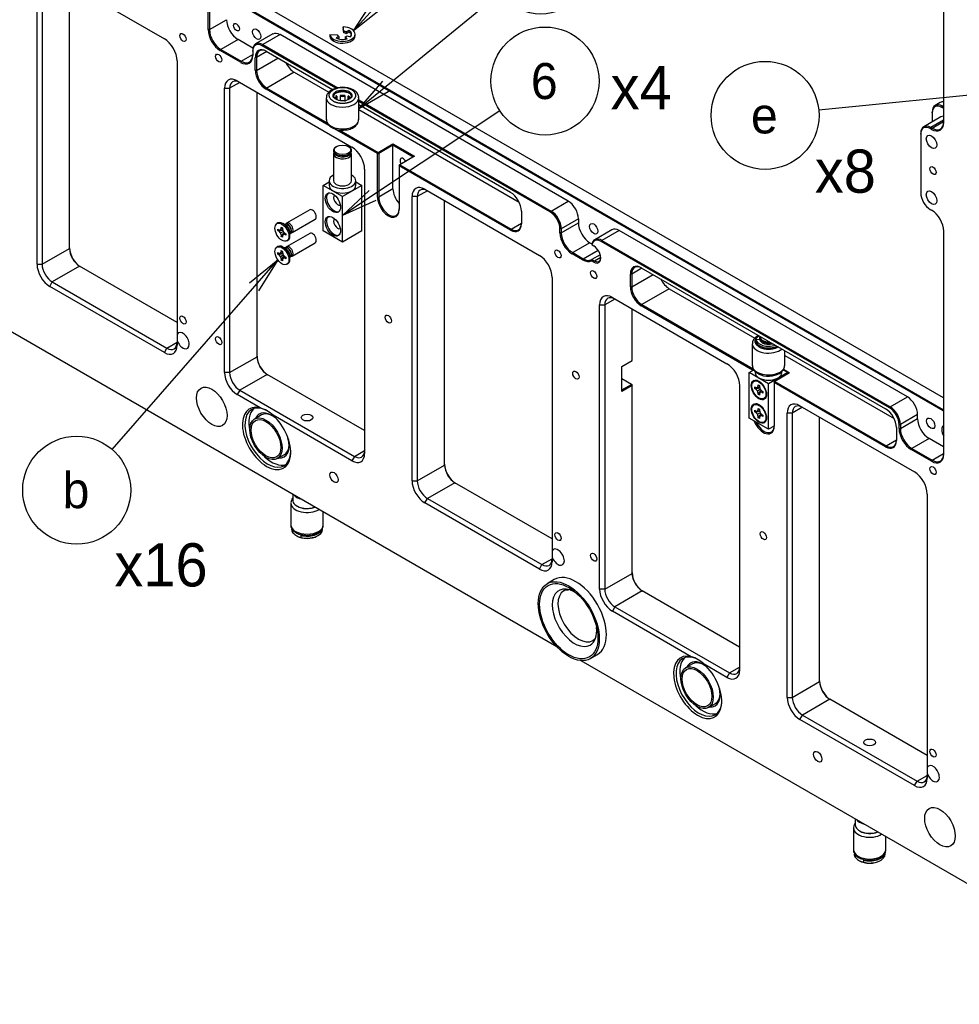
# Model space of a CAD drawing. Extents: x 0 to 826, y -21 to 621.
# Tile 12 of 18: x 472 to 603, y 181 to 317. Entities that reach past the tile are written whole.
import ezdxf
from ezdxf.enums import TextEntityAlignment as Align

# ---------------------------------------------------------------- set-up
doc = ezdxf.new("R2010")
doc.units = 0
for name, color, linetype in [('DEFAULT', 7, 'CONTINUOUS'), ('MKA-275630B', 7, 'CONTINUOUS'), ('MKE-247032A', 7, 'CONTINUOUS'), ('MKE-247033A', 7, 'CONTINUOUS'), ('MKE-247035A', 7, 'CONTINUOUS'), ('MPX-247034A', 7, 'CONTINUOUS'), ('YBB-020348_PART_', 7, 'CONTINUOUS'), ('YEE-020314-1', 7, 'CONTINUOUS'), ('YKG-SS3X12_STD', 7, 'CONTINUOUS'), ('YWR-LS3_STD', 7, 'CONTINUOUS')]:
    doc.layers.add(name, color=color, linetype=linetype)
doc.styles.add('SEACAD_ARIAL_TTF', font='txt')

# ---------------------------------------------------------------- blocks, each defined once
blk = doc.blocks.new('SEANNOT_GROUP16')
at = {"layer": 'DEFAULT', "color": 7, "linetype": 'CONTINUOUS'}
for points in [[(538.79, 304.61), (516.92, 290.09)], [(521.55, 292.17), (516.92, 290.09), (520.63, 293.55)]]:
    blk.add_lwpolyline(points, dxfattribs=at)
blk.add_circle((545.04, 308.76), 7.5, dxfattribs=at)
at = {"layer": 'DEFAULT', "color": 7, "linetype": 'CONTINUOUS', "style": 'SEACAD_ARIAL_TTF'}
blk.add_text('6', height=5, dxfattribs=at).set_placement((543.08, 311.26), align=Align.TOP_LEFT)
blk = doc.blocks.new('SEANNOT_GROUP17')
at = {"layer": 'DEFAULT', "color": 7, "linetype": 'CONTINUOUS'}
for points in [[(538.64, 320.82), (519.17, 304.92)], [(523.57, 307.44), (519.17, 304.92), (522.52, 308.73)]]:
    blk.add_lwpolyline(points, dxfattribs=at)
blk.add_circle((544.45, 325.56), 7.5, dxfattribs=at)
at = {"layer": 'DEFAULT', "color": 7, "linetype": 'CONTINUOUS', "style": 'SEACAD_ARIAL_TTF'}
blk.add_text('7', height=5, dxfattribs=at).set_placement((542.5, 328.06), align=Align.TOP_LEFT)
blk = doc.blocks.new('SEANNOT_GROUP18')
at = {"layer": 'DEFAULT', "color": 7, "linetype": 'CONTINUOUS'}
for points in [[(537.34, 336.55), (518.46, 315.75)], [(522.44, 318.89), (518.46, 315.75), (521.21, 320.01)]]:
    blk.add_lwpolyline(points, dxfattribs=at)
blk.add_circle((542.39, 342.1), 7.5, dxfattribs=at)
at = {"layer": 'DEFAULT', "color": 7, "linetype": 'CONTINUOUS', "style": 'SEACAD_ARIAL_TTF'}
blk.add_text('c', height=5, dxfattribs=at).set_placement((540.65, 344.6), align=Align.TOP_LEFT)
blk = doc.blocks.new('SEANNOT_GROUP19')
at = {"layer": 'DEFAULT', "color": 7, "linetype": 'CONTINUOUS'}
for points in [[(484.94, 257.61), (507.92, 283.95)], [(504.01, 280.73), (507.92, 283.95), (505.26, 279.64)]]:
    blk.add_lwpolyline(points, dxfattribs=at)
blk.add_circle((480.01, 251.95), 7.5, dxfattribs=at)
at = {"layer": 'DEFAULT', "color": 7, "linetype": 'CONTINUOUS', "style": 'SEACAD_ARIAL_TTF'}
blk.add_text('b', height=5, dxfattribs=at).set_placement((478.05, 254.45), align=Align.TOP_LEFT)
blk = doc.blocks.new('SEANNOT_GROUP21')
at = {"layer": 'DEFAULT', "color": 7, "linetype": 'CONTINUOUS'}
for points in [[(604.07, 307.7), (609.13, 307.37), (604.23, 306.04)], [(583.06, 304.74), (609.13, 307.37)]]:
    blk.add_lwpolyline(points, dxfattribs=at)
blk.add_circle((575.6, 303.99), 7.5, dxfattribs=at)
at = {"layer": 'DEFAULT', "color": 7, "linetype": 'CONTINUOUS', "style": 'SEACAD_ARIAL_TTF'}
blk.add_text('e', height=5, dxfattribs=at).set_placement((573.64, 306.49), align=Align.TOP_LEFT)
blk = doc.blocks.new('SE2')
at = {"layer": 'MKA-275630B', "color": 7, "linetype": 'CONTINUOUS'}
for p, q in [((498.26, 315.9), (498.26, 346.89)), ((498.44, 346.89), (498.44, 315.9)), ((600.4, 334.01), (600.4, 303.02)), ((474.5, 283.31), (474.5, 322.78)), ((475.21, 322.78), (475.21, 283.31)), ((476.27, 323.8), (492.18, 314.62)), ((479.01, 285.51), (479.01, 322.22)), ((600.4, 264.75), (504.8, 319.94)), ((600.31, 262.96), (503.3, 318.97)), ((503.38, 319.13), (600.4, 263.11)), ((498.44, 315.9), (500.82, 317.28)), ((498.44, 315.9), (498.26, 315.9)), ((502.41, 314.52), (500.03, 313.15)), ((504.48, 313.33), (502.41, 314.52)), ((507.25, 315.3), (504.86, 313.92)), ((508.25, 315.2), (505.86, 313.82)), ((548.27, 292.09), (508.25, 315.2)), ((500.03, 313.15), (499.94, 312.99)), ((500.03, 313.15), (502.85, 311.51)), ((505.86, 313.82), (505.77, 313.67)), ((515.99, 307.76), (505.77, 313.67)), ((505.86, 313.82), (516.26, 307.82)), ((502.77, 311.36), (499.94, 312.99)), ((502.85, 311.51), (504.45, 312.43)), ((504.45, 313), (504.45, 312.9)), ((504.45, 312.9), (504.45, 312.33)), ((504.81, 310.24), (504.81, 312.04)), ((504.99, 312.04), (504.81, 312.04)), ((506.4, 312.85), (504.99, 312.04)), ((504.99, 312.04), (504.99, 310.24)), ((504.99, 310.24), (507.96, 311.95)), ((506.32, 312.9), (515.54, 307.58)), ((493.94, 311.56), (493.94, 273.59)), ((502.85, 311.51), (502.77, 311.36)), ((408.76, 309.85), (546.67, 230.23)), ((504.99, 310.24), (504.81, 310.24)), ((510.2, 309.98), (506.4, 307.79)), ((510.2, 309.98), (515.02, 307.2)), ((500.54, 268.28), (500.54, 307.75)), ((500.54, 307.75), (501.25, 307.75)), ((502.66, 308.56), (501.25, 307.75)), ((501.25, 307.75), (501.25, 268.28)), ((502.31, 308.77), (518.22, 299.58)), ((506.4, 307.79), (506.32, 307.64)), ((515.04, 302.6), (506.32, 307.64)), ((506.4, 307.79), (514.81, 302.94)), ((505.05, 270.47), (505.05, 307.19)), ((519.17, 306.13), (545.88, 290.71)), ((545.79, 290.56), (519.17, 305.93)), ((519.17, 305.48), (540.26, 293.31)), ((599.93, 305.77), (599.22, 305.37)), ((600.13, 305.11), (600.22, 305.27)), ((600.31, 305.01), (600.13, 305.11)), ((600.4, 305.37), (600.22, 305.27)), ((600.22, 305.27), (600.4, 305.16)), ((600.31, 305.01), (600.4, 305.16)), ((519.17, 304.81), (541.45, 291.95)), ((600.02, 303.78), (597.63, 302.41)), ((598.81, 304.35), (598.81, 304.45)), ((598.81, 304.35), (598.81, 303.09)), ((598.54, 302.15), (598.63, 302.31)), ((598.72, 302.05), (598.54, 302.15)), ((600.4, 303.33), (598.63, 302.31)), ((598.63, 302.31), (598.81, 302.2)), ((598.72, 302.05), (598.81, 302.2)), ((598.81, 302.2), (600.4, 303.12)), ((521.78, 298.71), (515.83, 302.14)), ((516.44, 302), (521.87, 298.86)), ((597.22, 301.39), (597.22, 301.49)), ((597.22, 301.39), (597.22, 293.22)), ((521.87, 298.86), (523.92, 300.04)), ((523.92, 299.84), (521.96, 298.71)), ((523.92, 300.04), (526.93, 298.31)), ((523.92, 300.04), (523.92, 299.84)), ((523.92, 293.78), (523.92, 299.84)), ((526.75, 298.21), (523.92, 299.84)), ((521.87, 298.86), (521.78, 298.71)), ((521.78, 292.64), (521.78, 298.71)), ((521.78, 298.71), (521.96, 298.71)), ((521.87, 298.86), (521.96, 298.71)), ((521.96, 298.71), (521.96, 292.64)), ((526.93, 298.31), (524.88, 297.12)), ((524.79, 296.97), (524.88, 297.12)), ((524.79, 297.07), (524.88, 297.12)), ((524.79, 297.07), (524.79, 296.97)), ((540.26, 288.04), (524.79, 296.97)), ((524.79, 296.97), (524.79, 290.91)), ((524.88, 297.12), (540.35, 288.19)), ((519.99, 296.52), (519.99, 257.05)), ((521.78, 292.64), (521.96, 292.64)), ((523.92, 293.78), (521.96, 292.64)), ((526.58, 253.24), (526.58, 292.71)), ((527.29, 292.71), (526.58, 292.71)), ((528.71, 293.53), (527.29, 292.71)), ((527.29, 292.71), (527.29, 253.24)), ((528.35, 293.73), (544.26, 284.55)), ((531.09, 255.44), (531.09, 292.15)), ((545.88, 290.71), (548.27, 292.09)), ((541.76, 290.7), (541.76, 288.91)), ((545.88, 290.71), (545.79, 290.56)), ((598.54, 290.93), (598.72, 290.82)), ((540.35, 288.19), (541.76, 289.01)), ((549.68, 289.64), (547.3, 288.26)), ((547.3, 287.69), (549.68, 289.07)), ((549.68, 289.64), (549.68, 289.07)), ((540.26, 288.04), (540.35, 288.19)), ((547.12, 287.69), (547.12, 288.26)), ((547.3, 288.26), (547.12, 288.26)), ((547.3, 287.69), (547.12, 287.69)), ((547.3, 288.26), (547.3, 287.69)), ((554.34, 288.11), (551.95, 286.73)), ((555.34, 288.01), (552.95, 286.63)), ((595.36, 264.9), (555.34, 288.01)), ((600.4, 287.92), (600.4, 256.93)), ((551.27, 286.31), (548.89, 284.94)), ((551.27, 286.31), (551.57, 286.14)), ((551.57, 286), (551.55, 286.01)), ((551.57, 286), (551.81, 285.86)), ((552.86, 286.48), (552.95, 286.63)), ((592.89, 263.37), (552.86, 286.48)), ((552.95, 286.63), (592.98, 263.52)), ((475.21, 283.31), (479.01, 285.51)), ((548.89, 284.94), (548.8, 284.78)), ((550.26, 283.94), (548.8, 284.78)), ((548.89, 284.94), (550.35, 284.09)), ((550.35, 284.09), (552.41, 285.28)), ((552.71, 284.65), (551.54, 283.98)), ((474.5, 283.31), (475.21, 283.31)), ((480.42, 283.06), (476.62, 280.87)), ((493.94, 275.25), (480.42, 283.06)), ((550.35, 284.09), (550.26, 283.94)), ((551.54, 283.98), (551.49, 283.8)), ((551.81, 283.61), (551.49, 283.8)), ((551.54, 283.98), (551.9, 283.77)), ((551.81, 283.61), (551.9, 283.77)), ((552.78, 284.27), (551.9, 283.77)), ((556.9, 280.17), (556.9, 281.96)), ((557.08, 281.96), (556.9, 281.96)), ((558.49, 282.78), (557.08, 281.96)), ((557.08, 281.96), (557.08, 280.17)), ((557.08, 280.17), (560.05, 281.88)), ((558.4, 282.83), (592.34, 263.24)), ((476.27, 280.25), (476.62, 280.87)), ((476.62, 280.87), (492.53, 271.68)), ((546.03, 281.49), (546.03, 243.52)), ((492.18, 271.07), (476.27, 280.25)), ((557.08, 280.17), (556.9, 280.17)), ((562.29, 279.91), (558.49, 277.72)), ((562.29, 279.91), (574.18, 273.05)), ((552.63, 238.21), (552.63, 277.68)), ((552.63, 277.68), (553.33, 277.68)), ((554.75, 278.49), (553.33, 277.68)), ((553.33, 277.68), (553.33, 238.21)), ((554.4, 278.7), (570.31, 269.51)), ((558.49, 277.72), (558.4, 277.56)), ((573.87, 268.63), (558.4, 277.56)), ((558.49, 277.72), (573.96, 268.79)), ((557.14, 269.95), (557.14, 277.12)), ((493.94, 273.59), (493.94, 272.79)), ((492.53, 271.68), (493.94, 272.5)), ((493.94, 272.79), (493.94, 272.09)), ((492.18, 271.07), (492.53, 271.68)), ((501.25, 268.28), (505.05, 270.47)), ((555.72, 269.13), (557.14, 269.95)), ((578.33, 270.65), (593.53, 261.88)), ((501.25, 268.28), (500.54, 268.28)), ((506.46, 268.02), (502.66, 265.83)), ((519.99, 260.22), (506.46, 268.02)), ((555.72, 265.66), (555.72, 269.13)), ((573.96, 268.79), (573.87, 268.63)), ((573.87, 268.55), (573.87, 268.63)), ((573.87, 268.63), (574.01, 268.63)), ((579.01, 268.24), (576.96, 267.05)), ((578.16, 268.73), (579.01, 268.24)), ((578.84, 268.13), (578.77, 268.17)), ((557.05, 266.63), (555.72, 267.4)), ((555.72, 265.86), (557.05, 266.63)), ((557.05, 266.63), (557.14, 266.48)), ((557.05, 266.63), (557.14, 266.58)), ((576.87, 266.9), (576.96, 267.05)), ((576.87, 267), (576.96, 267.05)), ((576.87, 267), (576.87, 266.9)), ((592.34, 257.97), (576.87, 266.9)), ((576.87, 266.9), (576.87, 260.84)), ((576.96, 267.05), (592.43, 258.12)), ((502.66, 265.83), (502.31, 265.22)), ((502.66, 265.83), (518.57, 256.64)), ((557.14, 266.48), (555.72, 265.66)), ((557.14, 266.48), (557.14, 266.58)), ((557.14, 240.4), (557.14, 266.48)), ((572.07, 266.45), (572.07, 226.98)), ((505.47, 263.39), (502.31, 265.22)), ((592.98, 263.52), (595.36, 264.9)), ((578.67, 223.17), (578.67, 262.64)), ((579.38, 262.64), (578.67, 262.64)), ((580.79, 263.46), (579.38, 262.64)), ((579.38, 262.64), (579.38, 223.17)), ((580.44, 263.66), (596.35, 254.48)), ((592.89, 263.37), (592.98, 263.52)), ((600.31, 262.96), (600.4, 263.11)), ((518.22, 256.03), (507.28, 262.35)), ((583.18, 225.37), (583.18, 262.08)), ((596.78, 262.45), (594.39, 261.07)), ((594.39, 260.5), (596.78, 261.88)), ((596.78, 261.88), (596.78, 262.45)), ((593.84, 260.63), (593.84, 258.84)), ((594.21, 260.5), (594.21, 261.07)), ((594.21, 261.07), (594.39, 261.07)), ((594.21, 260.5), (594.39, 260.5)), ((594.39, 261.07), (594.39, 260.5)), ((592.43, 258.12), (593.84, 258.94)), ((598.37, 259.12), (595.98, 257.75)), ((600.4, 257.95), (598.37, 259.12)), ((518.57, 256.64), (519.99, 257.46)), ((592.34, 257.97), (592.43, 258.12)), ((595.89, 257.59), (595.98, 257.75)), ((598.72, 255.96), (595.89, 257.59)), ((595.98, 257.75), (598.81, 256.11)), ((518.57, 256.64), (518.22, 256.03)), ((598.72, 255.96), (598.81, 256.11)), ((598.81, 256.11), (600.4, 257.03)), ((527.29, 253.24), (531.09, 255.44)), ((526.58, 253.24), (527.29, 253.24)), ((532.51, 252.99), (528.71, 250.79)), ((546.03, 245.18), (532.51, 252.99)), ((528.35, 250.18), (528.71, 250.79)), ((528.71, 250.79), (544.62, 241.61)), ((598.12, 251.41), (598.12, 213.45)), ((544.26, 241), (528.35, 250.18)), ((546.03, 243.52), (546.03, 242.72)), ((544.62, 241.61), (546.03, 242.42)), ((546.03, 242.72), (546.03, 242.02)), ((544.26, 241), (544.62, 241.61)), ((553.33, 238.21), (557.14, 240.4)), ((553.33, 238.21), (552.63, 238.21)), ((558.55, 237.95), (554.75, 235.76)), ((572.07, 230.14), (558.55, 237.95)), ((554.75, 235.76), (554.4, 235.15)), ((554.75, 235.76), (570.66, 226.57)), ((565.34, 228.83), (554.4, 235.15)), ((550.01, 228.3), (689.9, 147.53)), ((570.31, 225.96), (567.14, 227.79)), ((570.66, 226.57), (572.07, 227.39)), ((570.66, 226.57), (570.31, 225.96)), ((579.38, 223.17), (583.18, 225.37)), ((578.67, 223.17), (579.38, 223.17)), ((584.59, 222.92), (580.79, 220.72)), ((598.12, 215.11), (584.59, 222.92)), ((580.44, 220.11), (580.79, 220.72)), ((580.79, 220.72), (596.7, 211.54)), ((596.35, 210.92), (580.44, 220.11)), ((598.12, 213.45), (598.12, 212.65)), ((596.7, 211.54), (598.12, 212.35)), ((598.12, 212.65), (598.12, 211.94)), ((596.35, 210.92), (596.7, 211.54))]:
    blk.add_line(p, q, dxfattribs=at)
for centre in [(504.21, 259.11), (564.07, 224.55)]:
    blk.add_arc(centre, 4.46, 46.4819, 73.5181, dxfattribs=at)
for centre, major_axis, start_param, end_param in [((502.41, 316.36), (-1.12, 1.95), 0.785398, 2.356194), ((499.94, 314.93), (1.19, -2.06), 3.926991, 5.497787), ((500.03, 314.98), (-1.12, 1.95), 0.785398, 2.356194), ((502.73, 316.54), (-0.287, 0.498), 1.174024, 1.967568), ((492.18, 312.58), (-1.25, 2.17), 3.926991, 5.497787), ((508.25, 313.56), (1, -1.73), 2.356194, 3.141593), ((505.77, 312.14), (0.94, -1.62), 2.356194, 3.926991), ((505.86, 312.19), (1, -1.73), 2.356194, 3.926991), ((506.32, 311.17), (1.06, -1.84), 2.356194, 3.926991), ((506.4, 311.22), (1, -1.73), 2.356194, 3.926991), ((502.77, 313.3), (-1.19, 2.06), 2.356194, 3.926991), ((502.85, 313.35), (-1.12, 1.95), 2.356194, 3.926991), ((510.2, 311.62), (-1, 1.73), 1.413364, 2.356194), ((502.31, 306.73), (1.25, -2.17), 2.356194, 3.926991), ((502.66, 306.93), (1, -1.73), 2.356194, 3.926991), ((506.32, 309.37), (1.06, -1.84), 3.926991, 5.497787), ((506.4, 309.42), (-1, 1.73), 0.785398, 2.356194), ((600.22, 303.63), (1, -1.73), 2.356194, 3.926991), ((600.13, 303.58), (0.94, -1.62), 2.356194, 3.926991), ((600.93, 304.04), (1, -1.73), 2.740591, 3.141593), ((600.31, 306.95), (-1.19, 2.06), -3.926991, -3.874335), ((601.02, 302.05), (1, -1.73), 2.809011, 3.141593), ((598.63, 300.67), (1, -1.73), 2.356194, 3.926991), ((598.54, 300.62), (0.94, -1.62), 2.356194, 3.926991), ((598.72, 303.99), (-1.19, 2.06), 2.356194, 3.926991), ((598.81, 304.04), (-1.12, 1.95), 2.356194, 3.926991), ((518.22, 297.54), (-1.25, 2.17), 3.926991, 5.497787), ((525.34, 297.49), (0.307, -0.532), 1.426517, 4.856668), ((528.35, 291.69), (1.25, -2.17), 2.356194, 3.926991), ((528.71, 291.9), (1, -1.73), 2.356194, 3.926991), ((523.29, 291.78), (-1.06, 1.84), 0.785398, 3.926991), ((523.37, 291.83), (-1, 1.73), 0.785398, 3.926991), ((525.34, 292.96), (-1, 1.73), 0.785398, 1.958276), ((540.26, 291.57), (-1.06, 1.84), 3.926991, 5.497787), ((598.54, 292.46), (-0.94, 1.62), 0.785398, 2.356194), ((548.27, 290.46), (-1, 1.73), 3.926991, 5.497787), ((545.79, 289.03), (0.94, -1.62), 0.785398, 2.356194), ((545.88, 289.08), (-1, 1.73), 3.926991, 5.497787), ((598.72, 288.89), (-1.19, 2.06), 3.926991, 5.497787), ((540.26, 289.78), (-1.06, 1.84), 2.356194, 3.926991), ((540.35, 289.83), (-1, 1.73), 2.356194, 3.926991), ((551.27, 288.15), (-1.12, 1.95), 0.785398, 2.356194), ((548.8, 286.72), (1.19, -2.06), 3.926991, 5.497787), ((548.89, 286.77), (-1.12, 1.95), 0.785398, 2.356194), ((555.34, 286.37), (1, -1.73), 2.356194, 3.141593), ((552.95, 285), (1, -1.73), 2.356194, 3.801663), ((552.86, 284.95), (0.94, -1.62), 2.356194, 3.725633), ((551.81, 284.74), (-0.69, 1.19), 2.356194, 5.497787), ((480.51, 284.74), (-1.06, 1.84), 0.785398, 2.356194), ((480.42, 284.69), (1, -1.73), 3.926991, 5.497787), ((544.26, 282.51), (-1.25, 2.17), 3.926991, 5.497787), ((476.27, 282.29), (1.25, -2.17), 3.926991, 5.497787), ((476.62, 282.5), (-1, 1.73), 0.785398, 2.356194), ((550.26, 285.98), (1.25, -2.17), 5.497787, 6.264781), ((550.35, 286.03), (-1.19, 2.06), 2.356194, 3.144197), ((551.9, 284.79), (-0.62, 1.08), 2.356194, 3.878163), ((558.4, 281.1), (1.06, -1.84), 2.356194, 3.926991), ((558.49, 281.15), (1, -1.73), 2.356194, 3.926991), ((562.29, 281.55), (-1, 1.73), 1.413364, 2.356194), ((554.4, 276.66), (1.25, -2.17), 2.356194, 3.926991), ((554.75, 276.86), (1, -1.73), 2.356194, 3.926991), ((558.4, 279.3), (1.06, -1.84), 3.926991, 5.497787), ((558.49, 279.35), (-1, 1.73), 0.785398, 2.356194), ((494.76, 272.72), (0.62, -1.08), 4.329707, 9.80746), ((492.18, 273.11), (-1.25, 2.17), 2.356194, 3.926991), ((492.53, 273.31), (-1, 1.73), 2.356194, 3.926991), ((506.55, 269.71), (-1.06, 1.84), 0.785398, 2.356194), ((506.46, 269.66), (1, -1.73), 3.926991, 5.497787), ((570.31, 267.47), (-1.25, 2.17), 3.926991, 5.497787), ((502.31, 267.26), (1.25, -2.17), 3.926991, 5.497787), ((502.66, 267.46), (-1, 1.73), 0.785398, 2.356194), ((580.44, 261.62), (1.25, -2.17), 2.356194, 3.926991), ((595.36, 263.27), (-1, 1.73), 3.926991, 5.497787), ((506.38, 259.13), (2.38, -4.11), 2.628483, 8.367091), ((506.55, 259.24), (2.25, -3.9), 2.356194, 6.283185), ((507.08, 259.54), (2.25, -3.9), 3.259718, 4.237552), ((507.08, 259.54), (-1.71, 2.97), 0, 0.384443), ((507.08, 259.54), (-1.71, 2.97), 5.135806, 6.283185), ((507.26, 259.64), (1.59, -2.75), 2.394828, 3.141593), ((580.79, 261.82), (1, -1.73), 2.356194, 3.926991), ((592.34, 261.5), (-1.06, 1.84), 3.926991, 5.497787), ((592.89, 261.84), (0.94, -1.62), 0.785398, 2.356194), ((592.98, 261.89), (-1, 1.73), 3.926991, 5.497787), ((600.31, 264.9), (-1.19, 2.06), -3.926991, -3.874335), ((575.37, 261.7), (-1.06, 1.84), 1.329497, 3.926991), ((575.46, 261.76), (-1, 1.73), 1.444618, 3.926991), ((598.37, 260.96), (-1.13, 1.95), 0.785398, 2.356194), ((595.89, 259.53), (1.19, -2.06), 3.926991, 5.497787), ((595.98, 259.58), (-1.12, 1.95), 0.785398, 2.356194), ((601.02, 259.84), (0.63, -1.08), 3.131592, 4.72239), ((507.08, 259.54), (-1.71, 2.97), 2.757149, 4.288972), ((592.34, 259.7), (-1.06, 1.84), 2.356194, 3.926991), ((592.43, 259.75), (-1, 1.73), 2.356194, 3.926991), ((506.55, 259.24), (2.25, -3.9), 0, 0.757992), ((507.26, 259.64), (1.59, -2.75), 0, 0.746765), ((518.22, 258.07), (-1.25, 2.17), 2.356194, 3.926991), ((518.57, 258.28), (-1, 1.73), 2.356194, 3.926991), ((507.08, 259.54), (2.25, -3.9), 5.187226, 6.16506), ((598.72, 257.9), (-1.19, 2.06), 2.356194, 3.926991), ((598.81, 257.95), (-1.12, 1.95), 2.356194, 3.926991), ((532.6, 254.67), (-1.06, 1.84), 0.785398, 2.356194), ((532.51, 254.62), (1, -1.73), 3.926991, 5.497787), ((596.35, 252.43), (-1.25, 2.17), 3.926991, 5.497787), ((528.35, 252.22), (1.25, -2.17), 3.926991, 5.497787), ((528.71, 252.43), (-1, 1.73), 0.785398, 2.356194), ((546.84, 242.65), (0.63, -1.08), 4.329707, 9.80746), ((544.26, 243.04), (-1.25, 2.17), 2.356194, 3.926991), ((544.62, 243.24), (-1, 1.73), 2.356194, 3.926991), ((558.64, 239.64), (-1.06, 1.84), 0.785398, 2.356194), ((558.55, 239.59), (1, -1.73), 3.926991, 5.497787), ((554.4, 237.19), (1.25, -2.17), 3.926991, 5.497787), ((554.75, 237.39), (-1, 1.73), 0.785398, 2.356194), ((566.24, 224.57), (2.37, -4.11), 2.628483, 8.367091), ((566.42, 224.67), (2.25, -3.9), 2.356194, 6.283185), ((566.95, 224.98), (2.25, -3.9), 3.259718, 4.237552), ((566.95, 224.98), (-1.71, 2.97), 5.135806, 6.283185), ((566.95, 224.98), (-1.71, 2.97), 0, 0.384443), ((567.12, 225.08), (1.59, -2.75), 2.394828, 3.141593), ((570.31, 228), (-1.25, 2.17), 2.356194, 3.926991), ((570.66, 228.21), (-1, 1.73), 2.356194, 3.926991), ((566.95, 224.98), (-1.71, 2.97), 2.757149, 4.288972), ((584.68, 224.6), (-1.06, 1.84), 0.785398, 2.356194), ((584.59, 224.55), (1, -1.73), 3.926991, 5.497787), ((567.12, 225.08), (1.59, -2.75), 0, 0.746765), ((580.44, 222.15), (1.25, -2.17), 3.926991, 5.497787), ((580.79, 222.36), (-1, 1.73), 0.785398, 2.356194), ((566.95, 224.98), (2.25, -3.9), 5.187226, 6.16506), ((566.42, 224.67), (2.25, -3.9), 0, 0.757992), ((598.93, 212.58), (0.62, -1.08), 4.329707, 9.80746), ((596.35, 212.97), (-1.25, 2.17), 2.356194, 3.926991), ((596.7, 213.17), (-1, 1.73), 2.356194, 3.926991)]:
    blk.add_ellipse(centre, major_axis=major_axis, ratio=0.57735, start_param=start_param, end_param=end_param, dxfattribs=at)
for centre, major_axis in [((502.2, 316.24), (-0.287, 0.498)), ((504.99, 315.28), (0.405, -0.702)), ((494.76, 314.82), (-0.307, 0.532)), ((499.73, 311.95), (-0.307, 0.532)), ((598.72, 300.32), (-0.517, 0.895)), ((598.93, 296.32), (-0.307, 0.532)), ((598.72, 292.56), (-0.517, 0.895)), ((551.8, 288.25), (-0.405, 0.702)), ((546.84, 284.75), (-0.307, 0.532)), ((551.81, 281.88), (-0.307, 0.532)), ((494.76, 275.58), (-0.307, 0.532)), ((523.29, 275.7), (-0.307, 0.532)), ((499.73, 272.71), (-0.307, 0.532)), ((549.33, 267.92), (-0.307, 0.532)), ((498.77, 263.53), (-1.5, 2.6)), ((512, 262.03), (0.81, 0)), ((598.61, 261.23), (0.405, -0.702)), ((515.74, 253.73), (-0.405, 0.702)), ((598.93, 254.68), (-0.307, 0.532)), ((546.84, 245.51), (-0.307, 0.532)), ((575.37, 245.63), (-0.307, 0.532)), ((551.81, 242.64), (-0.307, 0.532)), ((590.13, 216.93), (0.81, 0)), ((598.93, 215.44), (-0.307, 0.532)), ((582.92, 214.94), (-0.405, 0.702)), ((599.89, 205.15), (-1.5, 2.6))]:
    blk.add_ellipse(centre, major_axis=major_axis, ratio=0.57735, dxfattribs=at)
at = {"layer": 'MKE-247032A', "color": 7, "linetype": 'CONTINUOUS'}
for p, q in [((546.33, 239.53), (545.34, 238.96)), ((551.34, 228.57), (552.33, 229.14))]:
    blk.add_line(p, q, dxfattribs=at)
for major_axis in [(-3, 5.2), (-2.86, 4.96)]:
    blk.add_ellipse((548.34, 233.76), major_axis=major_axis, ratio=0.57735, dxfattribs=at)
for centre, major_axis, start_param, end_param in [((549.33, 234.34), (-3, 5.2), 3.141593, 6.283185), ((549.14, 234.23), (2.18, -3.78), 2.231835, 6.283185), ((549.68, 234.54), (-2.01, 3.47), 0.016051, 3.144073), ((549.14, 234.23), (2.18, -3.78), 0, 0.909758)]:
    blk.add_ellipse(centre, major_axis=major_axis, ratio=0.57735, start_param=start_param, end_param=end_param, dxfattribs=at)
for points, knots in [([(547.67, 238), (547.68, 238.01), (547.77, 238.09), (547.97, 238.12), (548.22, 238.11), (548.32, 238.1)], [0, 0, 0, 0, 0.0247398, 0.1473786, 0.2187864, 0.2187864, 0.2187864, 0.2187864]), ([(552.03, 231.45), (552.02, 231.43), (551.94, 231.28), (551.83, 231.14), (551.72, 231.1), (551.68, 231.08)], [0.6797013, 0.6797013, 0.6797013, 0.6797013, 0.7152116, 0.9218181, 1, 1, 1, 1])]:
    blk.add_open_spline(points, degree=3, knots=knots, dxfattribs=at)
at = {"layer": 'MKE-247033A', "color": 7, "linetype": 'CONTINUOUS'}
for p, q in [((510.03, 246.32), (510.03, 246.03)), ((514.15, 246.53), (514.15, 246.75)), ((511.14, 245.67), (511.14, 245.39)), ((513.41, 245.59), (513.52, 245.65)), ((588.15, 201.21), (588.15, 200.93)), ((592.28, 201.42), (592.28, 201.65)), ((589.27, 200.57), (589.27, 200.28)), ((591.54, 200.48), (591.65, 200.54))]:
    blk.add_line(p, q, dxfattribs=at)
for centre, radius, start, end in [((512, 247.94), 2.74, 223.9756, 238.9232), ((511.39, 246.96), 1.59, 239.5977, 261.0257), ((590.13, 202.83), 2.74, 223.9756, 238.9232), ((589.52, 201.86), 1.59, 239.5977, 261.0257)]:
    blk.add_arc(centre, radius, start, end, dxfattribs=at)
for centre, major_axis, start_param, end_param in [((512, 246.53), (2.15, 0), 3.141593, 3.551241), ((512, 246.81), (2.15, 0), 3.342124, 3.551241), ((512, 246.81), (-2.15, 0), 1.161148, 2.980272), ((512, 246.53), (-2.15, 0), 1.161148, 3.141593), ((512, 246.41), (-2, 0), 0.785398, 2.356194), ((590.13, 201.42), (2.15, 0), 3.141593, 3.551241), ((590.13, 201.71), (2.15, 0), 3.342124, 3.551241), ((590.13, 201.71), (-2.15, 0), 1.161148, 2.980272), ((590.13, 201.42), (-2.15, 0), 1.161148, 3.141593), ((590.13, 201.3), (-2, 0), 0.785398, 2.356194)]:
    blk.add_ellipse(centre, major_axis=major_axis, ratio=0.57735, start_param=start_param, end_param=end_param, dxfattribs=at)
at = {"layer": 'MKE-247035A', "color": 7, "linetype": 'CONTINUOUS'}
for p, q in [((516.11, 299.68), (516.04, 299.63)), ((517.81, 299.63), (517.74, 299.68)), ((515.67, 299.12), (515.67, 298.96)), ((515.67, 298.68), (515.67, 294.92)), ((518.17, 298.96), (518.17, 299.12)), ((518.17, 294.92), (518.17, 298.68)), ((514.24, 294.27), (515.07, 294.75)), ((514.24, 287.94), (514.24, 294.27)), ((516.92, 292.71), (514.24, 294.27)), ((515.07, 294.92), (515.07, 294.27)), ((519.61, 294.27), (516.92, 292.71)), ((518.77, 294.27), (518.77, 294.92)), ((518.77, 294.75), (519.61, 294.27)), ((519.61, 287.94), (519.61, 294.27)), ((516.92, 286.39), (516.92, 292.71)), ((516.92, 286.39), (514.24, 287.94)), ((519.61, 287.94), (516.92, 286.39)), ((574.83, 273.14), (574.83, 272.97)), ((573.39, 268.28), (574.05, 268.66)), ((573.39, 261.95), (573.39, 268.28)), ((576.08, 266.73), (573.39, 268.28)), ((574.23, 268.42), (574.23, 268.28)), ((578.77, 268.28), (576.08, 266.73)), ((577.93, 268.28), (577.93, 268.42)), ((578.11, 268.66), (578.77, 268.28)), ((578.77, 268.09), (578.77, 268.28)), ((576.08, 260.4), (576.08, 266.73)), ((576.08, 260.4), (573.39, 261.95)), ((576.87, 260.86), (576.08, 260.4))]:
    blk.add_line(p, q, dxfattribs=at)
for centre, major_axis, start_param, end_param in [((516.92, 299.12), (1.25, 0), 2.356194, 6.283185), ((516.92, 299.12), (1.25, 0), 0, 0.785398), ((516.92, 298.96), (-1.25, 0), 0, 3.141593), ((516.92, 298.68), (-1.25, 0), 0, 3.340899), ((516.92, 298.68), (-1.25, 0), 6.083879, 6.283185), ((516.92, 298.68), (-0.8, 0), 1.026463, 2.115129), ((516.92, 294.92), (-1.85, 0), 0, 3.970508), ((516.92, 294.92), (-1.85, 0), 5.45427, 6.283185), ((516.92, 294.27), (1.85, 0), 3.141593, 6.283185), ((516.92, 294.92), (-1.25, 0), 0, 3.141593), ((515.76, 291.96), (-0.75, 1.3), 0.118126, 3.023467), ((516.25, 292.25), (0.4, -0.693), 3.232432, 6.192346), ((515.76, 288.69), (-0.75, 1.3), 0.118126, 3.023467), ((516.25, 288.98), (0.4, -0.693), 3.232432, 6.192346), ((576.08, 273.14), (1.25, 0), 2.879793, 4.974188), ((576.08, 272.97), (-1.25, 0), 0, 2.009278), ((576.08, 273.22), (-1.15, 0), 6.1799, 6.283185), ((576.08, 273.22), (-1.15, 0), 0, 1.674081), ((576.08, 272.69), (-0.8, 0), 1.026463, 2.115129), ((576.08, 268.28), (1.85, 0), 3.141593, 6.283185), ((574.91, 265.97), (-0.75, 1.3), 0.118126, 0.474252), ((574.91, 262.7), (-0.75, 1.3), 0.118126, 0.474252), ((574.91, 265.97), (-0.75, 1.3), 2.667341, 3.023467), ((574.91, 262.7), (-0.75, 1.3), 2.667341, 3.023467)]:
    blk.add_ellipse(centre, major_axis=major_axis, ratio=0.57735, start_param=start_param, end_param=end_param, dxfattribs=at)
for centre, major_axis in [((516.92, 299.21), (-1.15, 0)), ((515.58, 291.86), (-0.75, 1.3)), ((515.58, 288.59), (-0.75, 1.3)), ((574.74, 265.87), (-0.75, 1.3)), ((574.74, 262.6), (-0.75, 1.3))]:
    blk.add_ellipse(centre, major_axis=major_axis, ratio=0.57735, dxfattribs=at)
at = {"layer": 'MPX-247034A', "color": 7, "linetype": 'CONTINUOUS'}
for p, q in [((510, 251.4), (510, 250.57)), ((510.58, 249.75), (510.65, 249.71)), ((588.13, 206.29), (588.13, 205.46)), ((588.71, 204.65), (588.78, 204.6))]:
    blk.add_line(p, q, dxfattribs=at)
for centre, major_axis, start_param, end_param in [((512, 250.57), (-2, 0), 0, 2.154837), ((512, 251.75), (2, 0), 3.53723, 4.316752), ((512, 250.49), (1.9, 0), 3.926991, 5.339229), ((590.13, 205.46), (-2, 0), 0, 2.154837), ((590.13, 206.65), (2, 0), 3.53723, 4.316752), ((590.13, 205.38), (1.9, 0), 3.926991, 5.339229)]:
    blk.add_ellipse(centre, major_axis=major_axis, ratio=0.57735, start_param=start_param, end_param=end_param, dxfattribs=at)
at = {"layer": 'YBB-020348_PART_', "color": 7, "linetype": 'CONTINUOUS'}
for p, q in [((514.67, 306.43), (514.67, 303.41)), ((515.6, 307.6), (515.53, 307.57)), ((515.91, 306.53), (515.71, 306.39)), ((515.91, 306.53), (516.14, 306.64)), ((516.14, 306.64), (516.14, 306.17)), ((516.15, 306.17), (516.15, 306.53)), ((516.62, 306.04), (516.62, 306.75)), ((517.23, 306.75), (517.23, 305.93)), ((517.7, 306.16), (517.7, 306.64)), ((517.7, 306.55), (517.7, 306.15)), ((518.43, 307.53), (518.31, 307.59)), ((518.56, 307.45), (518.43, 307.53)), ((519.17, 303.41), (519.17, 306.43)), ((515.29, 302.41), (515.46, 302.28)), ((573.83, 272.28), (573.83, 269.26)), ((578.33, 269.26), (578.33, 271.33)), ((574.45, 268.26), (574.62, 268.13)), ((509.75, 250.16), (509.75, 247.14)), ((514.25, 247.14), (514.25, 248.94)), ((587.88, 205.05), (587.88, 202.03)), ((592.38, 202.03), (592.38, 203.84))]:
    blk.add_line(p, q, dxfattribs=at)
for centre, radius, start, end in [((516.94, 304.75), 3.15, 64.2854, 115.2751), ((516.92, 304.93), 2.9, 63.1433, 116.8567), ((515.77, 306.9), 0.473, 269.3314, 297.4198), ((515.77, 306.91), 0.576, 278.0068, 297.4198), ((516.02, 306.57), 0.121, 326.1686, 29.1171), ((515.95, 306.54), 0.197, 2.5522, 25.1586), ((516.92, 304.3), 2.47, 82.9313, 97.0687), ((517.9, 306.57), 0.208, 116.146, 160.8874), ((517.25, 305.37), 1.35, 49.3968, 70.6032), ((516.81, 304.84), 2.89, 242.1991, 275.1848), ((575.97, 270.68), 2.89, 242.1991, 275.1848), ((511.03, 250.11), 1.28, 146.1269, 174.8889), ((513.26, 246.47), 0.497, 282.0798, 315.5499), ((589.16, 205), 1.28, 146.1269, 174.8889), ((591.39, 201.37), 0.497, 282.0798, 315.5499)]:
    blk.add_arc(centre, radius, start, end, dxfattribs=at)
for centre, major_axis, start_param, end_param in [((516.92, 306.43), (-2.25, 0), 6.273221, 6.283185), ((516.92, 306.43), (-2.25, 0), 0, 3.140083), ((516.92, 306.55), (1.31, 0), 0.135098, 3.006495), ((516.92, 306.83), (0.375, 0), 3.556179, 5.847653), ((516.92, 306.88), (0.308, 0), 3.926991, 5.516111), ((518.07, 306.55), (0.375, 0), 3.096068, 4.556502), ((518.07, 306.61), (0.308, 0), 3.113169, 4.817505), ((516.92, 303.41), (-2.25, 0), 0, 3.141593), ((576.08, 272.28), (-2.25, 0), 6.273221, 6.283185), ((576.08, 272.28), (-2.25, 0), 0, 2.546225), ((576.08, 269.26), (-2.25, 0), 0, 3.141593), ((512, 250.16), (2.25, 0), 3.106743, 3.141593), ((512, 250.16), (2.25, 0), 3.141593, 5.542246), ((512, 247.14), (2.25, 0), 3.141593, 6.283185), ((590.13, 205.05), (2.25, 0), 3.106743, 3.141593), ((590.13, 205.05), (2.25, 0), 3.141593, 5.542246), ((590.13, 202.03), (2.25, 0), 3.141593, 6.283185)]:
    blk.add_ellipse(centre, major_axis=major_axis, ratio=0.57735, start_param=start_param, end_param=end_param, dxfattribs=at)
blk.add_ellipse((516.92, 306.76), major_axis=(1.31, 0), ratio=0.57735, dxfattribs=at)
for points, degree, knots in [([(515.53, 307.57), (515.44, 307.53), (515.17, 307.41), (514.87, 307.08), (514.66, 306.7), (514.69, 306.5), (514.7, 306.45)], 3, [0, 0, 0, 0, 0.163063, 0.542302, 0.893151, 1, 1, 1, 1]), ([(515.61, 306), (515.59, 306.02), (515.55, 306.04), (515.49, 306.08), (515.44, 306.12), (515.39, 306.16), (515.34, 306.2), (515.28, 306.26), (515.18, 306.38), (515.11, 306.52), (515.08, 306.65), (515.07, 306.8), (515.1, 306.96), (515.16, 307.09), (515.21, 307.17), (515.26, 307.23), (515.33, 307.3), (515.41, 307.38), (515.51, 307.45), (515.58, 307.49), (515.61, 307.51)], 3, [0, 0, 0, 0, 0.031285, 0.06257, 0.093856, 0.125144, 0.146332, 0.187358, 0.250129, 0.375065, 0.437268, 0.500057, 0.642648, 0.713897, 0.750286, 0.7859, 0.839425, 0.892951, 0.946477, 1, 1, 1, 1]), ([(515.61, 306), (515.87, 305.85), (516.21, 305.77), (516.55, 305.69), (516.92, 305.69), (517.29, 305.69), (517.63, 305.77), (517.97, 305.85), (518.23, 306), (518.49, 306.15), (518.63, 306.35), (518.77, 306.55), (518.77, 306.76), (518.77, 306.97), (518.63, 307.17), (518.49, 307.36), (518.23, 307.51)], 2, [0, 0, 0, 0.125, 0.125, 0.25, 0.25, 0.375, 0.375, 0.5, 0.5, 0.625, 0.625, 0.75, 0.75, 0.875, 0.875, 1, 1, 1]), ([(515.91, 307.06), (516.11, 307.18), (516.37, 307.24), (516.64, 307.3), (516.92, 307.3), (517.21, 307.3), (517.47, 307.24), (517.74, 307.18), (517.94, 307.06), (517.94, 307.06), (517.95, 307.05)], 2, [0, 0, 0, 0.125, 0.125, 0.25, 0.25, 0.375, 0.375, 0.5, 0.5, 0.5026225, 0.5026225, 0.5026225]), ([(519.15, 306.43), (519.16, 306.48), (519.19, 306.68), (519, 307.06), (518.74, 307.33), (518.58, 307.44), (518.56, 307.45)], 3, [0, 0, 0, 0, 0.114025, 0.537755, 0.960585, 1, 1, 1, 1]), ([(514.7, 303.43), (514.7, 303.29), (514.71, 303.01), (514.95, 302.64), (515.18, 302.48), (515.29, 302.41)], 3, [0, 0, 0, 0, 0.319382, 0.739102, 1, 1, 1, 1]), ([(517.07, 301.96), (517.27, 301.97), (517.69, 301.99), (518.33, 302.22), (518.84, 302.58), (519.14, 303.01), (519.15, 303.28), (519.15, 303.41)], 3, [0, 0, 0, 0, 0.170227, 0.407599, 0.650983, 0.857045, 1, 1, 1, 1]), ([(574.68, 273.41), (574.59, 273.37), (574.33, 273.26), (574.02, 272.93), (573.82, 272.55), (573.85, 272.35), (573.86, 272.29)], 3, [0, 0, 0, 0, 0.163063, 0.542302, 0.893151, 1, 1, 1, 1]), ([(574.77, 271.85), (574.75, 271.86), (574.71, 271.89), (574.65, 271.93), (574.59, 271.97), (574.55, 272.01), (574.5, 272.05), (574.44, 272.11), (574.34, 272.23), (574.27, 272.36), (574.23, 272.5), (574.22, 272.65), (574.25, 272.8), (574.32, 272.94), (574.37, 273.01), (574.42, 273.08), (574.48, 273.15), (574.57, 273.22), (574.66, 273.29), (574.73, 273.34), (574.77, 273.36)], 3, [0, 0, 0, 0, 0.031285, 0.06257, 0.093856, 0.125144, 0.146332, 0.187358, 0.250129, 0.375065, 0.437268, 0.500057, 0.642648, 0.713897, 0.750286, 0.7859, 0.839425, 0.892951, 0.946477, 1, 1, 1, 1]), ([(574.77, 271.85), (575.03, 271.7), (575.37, 271.62), (575.71, 271.54), (576.08, 271.54), (576.45, 271.54), (576.79, 271.62), (577.13, 271.7), (577.39, 271.85), (577.4, 271.85), (577.4, 271.86)], 2, [0, 0, 0, 0.125, 0.125, 0.25, 0.25, 0.375, 0.375, 0.5, 0.5, 0.5042653, 0.5042653, 0.5042653]), ([(573.86, 269.27), (573.86, 269.13), (573.86, 268.86), (574.11, 268.49), (574.34, 268.33), (574.45, 268.26)], 3, [0, 0, 0, 0, 0.319382, 0.739102, 1, 1, 1, 1]), ([(576.23, 267.81), (576.43, 267.82), (576.84, 267.84), (577.49, 268.07), (578, 268.42), (578.29, 268.86), (578.3, 269.13), (578.31, 269.26)], 3, [0, 0, 0, 0, 0.170227, 0.407599, 0.650983, 0.857045, 1, 1, 1, 1]), ([(509.76, 247.2), (509.76, 247.18), (509.71, 247.01), (509.85, 246.63), (510.18, 246.22), (510.71, 245.9), (511.39, 245.7), (512.15, 245.65), (512.86, 245.75), (513.2, 245.91), (513.37, 245.99)], 3, [0, 0, 0, 0, 0.014839, 0.151963, 0.284877, 0.427447, 0.579587, 0.732625, 0.886227, 1, 1, 1, 1]), ([(513.62, 246.12), (513.77, 246.23), (514.02, 246.42), (514.24, 246.82), (514.23, 247.06), (514.22, 247.15)], 3, [0, 0, 0, 0, 0.370061, 0.781333, 1, 1, 1, 1]), ([(587.89, 202.09), (587.88, 202.07), (587.84, 201.9), (587.98, 201.52), (588.31, 201.11), (588.84, 200.79), (589.52, 200.59), (590.28, 200.54), (590.99, 200.64), (591.33, 200.8), (591.5, 200.88)], 3, [0, 0, 0, 0, 0.014839, 0.151963, 0.284877, 0.427447, 0.579587, 0.732625, 0.886227, 1, 1, 1, 1]), ([(591.75, 201.02), (591.89, 201.12), (592.15, 201.32), (592.37, 201.71), (592.35, 201.95), (592.35, 202.05)], 3, [0, 0, 0, 0, 0.370061, 0.781333, 1, 1, 1, 1])]:
    blk.add_open_spline(points, degree=degree, knots=knots, dxfattribs=at)
blk.add_open_spline([(515.73, 306.94), (515.81, 307), (515.91, 307.06)], degree=2, dxfattribs=at)
for points in [[(515.99, 306.73), (516.12, 306.66), (516.12, 306.55), (515.99, 306.48)], [(516.04, 306.4), (516.19, 306.49), (516.19, 306.61), (516.04, 306.7)]]:
    blk.add_rational_spline(points, [1, 0.804737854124, 0.804737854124, 1], degree=3, dxfattribs=at)
at = {"layer": 'YEE-020314-1', "color": 7, "linetype": 'CONTINUOUS'}
for p, q in [((505.67, 262.39), (504.7, 261.83)), ((507.88, 256.34), (508.85, 256.89)), ((565.54, 227.83), (564.57, 227.27)), ((567.74, 221.77), (568.71, 222.33))]:
    blk.add_line(p, q, dxfattribs=at)
for centre, major_axis in [((506.29, 259.09), (1.59, -2.75)), ((506.29, 259.09), (1.46, -2.53)), ((566.15, 224.52), (1.59, -2.75)), ((566.15, 224.52), (1.46, -2.53))]:
    blk.add_ellipse(centre, major_axis=major_axis, ratio=0.57735, dxfattribs=at)
at = {"layer": 'YKG-SS3X12_STD', "color": 7, "linetype": 'CONTINUOUS'}
for p, q in [((512.38, 290.87), (509.16, 289.02)), ((507.96, 289.05), (507.82, 288.97)), ((508.43, 288.34), (508.41, 288.48)), ((508.41, 288.48), (508.6, 288.37)), ((509.09, 288.72), (508.65, 288.98)), ((508.89, 288.86), (508.87, 288.85)), ((509.12, 288.9), (509.02, 288.9)), ((509.11, 288.98), (509.03, 288.9)), ((509.91, 287.72), (513.13, 289.57)), ((507.94, 287.99), (507.94, 288.21)), ((507.94, 288.21), (508.06, 288.12)), ((507.94, 287.99), (508.63, 288.1)), ((508.06, 287.95), (507.94, 287.99)), ((508.06, 288.12), (508.32, 288.1)), ((508.06, 287.95), (508.64, 288.07)), ((508.32, 287.67), (508.06, 287.95)), ((508.32, 288.1), (508.43, 288.34)), ((508.32, 288.1), (508.62, 288.13)), ((508.32, 287.67), (508.7, 287.88)), ((508.43, 287.3), (508.32, 287.67)), ((508.41, 287.18), (508.85, 287.72)), ((508.41, 287.18), (508.43, 287.3)), ((508.6, 287.07), (508.41, 287.18)), ((508.43, 288.34), (508.59, 288.31)), ((508.43, 287.3), (508.83, 287.74)), ((508.6, 288.37), (508.58, 288.25)), ((508.58, 288.25), (508.7, 287.88)), ((508.7, 287.45), (508.58, 287.21)), ((508.58, 287.21), (508.6, 287.07)), ((508.7, 287.88), (508.96, 287.6)), ((508.7, 287.45), (508.88, 287.69)), ((508.96, 287.43), (508.7, 287.45)), ((508.96, 287.6), (509.07, 287.56)), ((508.96, 287.43), (509.02, 287.58)), ((509.07, 287.34), (508.96, 287.43)), ((509.07, 287.56), (509.07, 287.34)), ((512.38, 287.61), (509.16, 285.75)), ((509.62, 287.3), (509.62, 287.81)), ((509.62, 287.55), (509.64, 287.56)), ((509.74, 287.65), (509.79, 287.74)), ((509.74, 287.66), (509.85, 287.69)), ((507.96, 285.78), (507.82, 285.7)), ((509.2, 286.58), (509.34, 286.67)), ((509.91, 284.45), (513.13, 286.31)), ((507.94, 284.73), (507.94, 284.94)), ((507.94, 284.94), (508.06, 284.86)), ((507.94, 284.73), (508.63, 284.84)), ((508.06, 284.68), (507.94, 284.73)), ((508.06, 284.86), (508.32, 284.84)), ((508.06, 284.68), (508.64, 284.81)), ((508.32, 284.4), (508.06, 284.68)), ((508.32, 284.84), (508.43, 285.08)), ((508.32, 284.84), (508.62, 284.87)), ((508.32, 284.4), (508.7, 284.62)), ((508.43, 284.03), (508.32, 284.4)), ((508.43, 285.08), (508.41, 285.22)), ((508.41, 285.22), (508.6, 285.11)), ((508.41, 283.91), (508.85, 284.45)), ((508.43, 285.08), (508.59, 285.05)), ((508.43, 284.03), (508.83, 284.47)), ((508.6, 285.11), (508.58, 284.99)), ((508.58, 284.99), (508.7, 284.62)), ((509.09, 285.46), (508.65, 285.71)), ((508.7, 284.62), (508.96, 284.33)), ((508.7, 284.18), (508.88, 284.43)), ((508.89, 285.6), (508.87, 285.58)), ((509.12, 285.64), (509.02, 285.63)), ((509.11, 285.71), (509.03, 285.63)), ((509.62, 284.03), (509.62, 284.54)), ((509.74, 284.39), (509.79, 284.48)), ((509.74, 284.4), (509.85, 284.43)), ((508.41, 283.91), (508.43, 284.03)), ((508.6, 283.8), (508.41, 283.91)), ((508.7, 284.18), (508.58, 283.94)), ((508.58, 283.94), (508.6, 283.8)), ((508.96, 284.16), (508.7, 284.18)), ((508.96, 284.33), (509.07, 284.29)), ((508.96, 284.16), (509.02, 284.31)), ((509.07, 284.07), (508.96, 284.16)), ((509.07, 284.29), (509.07, 284.07)), ((509.2, 283.32), (509.34, 283.4)), ((509.62, 284.29), (509.64, 284.3)), ((574.19, 267.14), (574.05, 267.06)), ((574.17, 266.09), (574.17, 266.3)), ((574.17, 266.3), (574.28, 266.22)), ((574.17, 266.09), (574.86, 266.2)), ((574.28, 266.04), (574.17, 266.09)), ((574.28, 266.22), (574.55, 266.19)), ((574.28, 266.04), (574.87, 266.17)), ((574.55, 265.76), (574.28, 266.04)), ((574.55, 266.19), (574.66, 266.43)), ((574.55, 266.19), (574.85, 266.23)), ((574.55, 265.76), (574.92, 265.98)), ((574.66, 265.39), (574.55, 265.76)), ((574.66, 266.43), (574.64, 266.58)), ((574.64, 266.58), (574.83, 266.47)), ((574.64, 265.27), (575.08, 265.81)), ((574.64, 265.27), (574.66, 265.39)), ((574.83, 265.16), (574.64, 265.27)), ((574.66, 266.43), (574.82, 266.41)), ((574.66, 265.39), (575.06, 265.83)), ((574.83, 266.47), (574.81, 266.35)), ((574.81, 266.35), (574.92, 265.98)), ((574.92, 265.54), (574.81, 265.3)), ((574.81, 265.3), (574.83, 265.16)), ((574.92, 265.98), (575.19, 265.69)), ((574.92, 265.54), (575.1, 265.79)), ((575.19, 265.52), (574.92, 265.54)), ((575.19, 265.69), (575.3, 265.65)), ((575.19, 265.52), (575.24, 265.67)), ((575.3, 265.43), (575.19, 265.52)), ((575.3, 265.65), (575.3, 265.43)), ((574.19, 263.87), (574.05, 263.79)), ((575.42, 264.68), (575.56, 264.76)), ((574.17, 262.82), (574.17, 263.04)), ((574.17, 263.04), (574.28, 262.95)), ((574.17, 262.82), (574.86, 262.93)), ((574.28, 262.78), (574.17, 262.82)), ((574.28, 262.95), (574.55, 262.93)), ((574.28, 262.78), (574.87, 262.9)), ((574.55, 262.49), (574.28, 262.78)), ((574.55, 262.93), (574.66, 263.17)), ((574.55, 262.93), (574.85, 262.96)), ((574.55, 262.49), (574.92, 262.71)), ((574.66, 263.17), (574.64, 263.31)), ((574.64, 263.31), (574.83, 263.2)), ((574.64, 262), (575.08, 262.54)), ((574.66, 263.17), (574.82, 263.14)), ((574.66, 262.12), (575.06, 262.57)), ((574.83, 263.2), (574.81, 263.08)), ((574.81, 263.08), (574.92, 262.71)), ((574.92, 262.71), (575.19, 262.43)), ((574.92, 262.28), (575.1, 262.52)), ((574.66, 262.12), (574.55, 262.49)), ((574.64, 262), (574.66, 262.12)), ((574.83, 261.89), (574.64, 262)), ((574.92, 262.28), (574.81, 262.04)), ((574.81, 262.04), (574.83, 261.89)), ((575.19, 262.25), (574.92, 262.28)), ((575.19, 262.43), (575.3, 262.38)), ((575.19, 262.25), (575.24, 262.41)), ((575.3, 262.17), (575.19, 262.25)), ((575.3, 262.38), (575.3, 262.17)), ((575.42, 261.41), (575.56, 261.49))]:
    blk.add_line(p, q, dxfattribs=at)
for centre, major_axis, start_param, end_param in [((512.75, 290.22), (0.375, -0.65), 0, 3.141593), ((508.65, 287.86), (0.69, -1.19), 0, 3.141593), ((509.27, 288.21), (0.375, -0.65), 0, 3.141593), ((509.09, 288.11), (0.375, -0.65), 0.785398, 2.356194), ((509.53, 288.37), (0.375, -0.65), 0, 3.286586), ((509.36, 288.26), (0.349, -0.605), 0.293152, 2.848441), ((509.53, 288.37), (0.375, -0.65), 6.138192, 6.283185), ((512.75, 286.96), (0.375, -0.65), 0, 3.141593), ((508.65, 284.59), (0.69, -1.19), 0, 3.141593), ((509.53, 285.1), (0.375, -0.65), 0, 3.286586), ((509.27, 284.95), (0.375, -0.65), 0, 3.141593), ((509.09, 284.85), (0.375, -0.65), 0.785398, 2.356194), ((509.36, 285), (0.349, -0.605), 0.293152, 2.848441), ((509.53, 285.1), (0.375, -0.65), 6.138192, 6.283185), ((574.88, 265.95), (-0.69, 1.19), 5.915798, 6.283185), ((574.88, 262.68), (-0.69, 1.19), 5.915798, 6.283185), ((574.88, 265.95), (-0.69, 1.19), 3.141593, 3.50898), ((574.88, 262.68), (-0.69, 1.19), 3.141593, 3.50898)]:
    blk.add_ellipse(centre, major_axis=major_axis, ratio=0.57735, start_param=start_param, end_param=end_param, dxfattribs=at)
for centre, major_axis in [((508.51, 287.77), (0.69, -1.19)), ((508.51, 284.51), (0.69, -1.19)), ((574.74, 265.87), (-0.69, 1.19)), ((574.74, 262.6), (-0.69, 1.19))]:
    blk.add_ellipse(centre, major_axis=major_axis, ratio=0.57735, dxfattribs=at)
at = {"layer": 'YWR-LS3_STD', "color": 7, "linetype": 'CONTINUOUS'}
for p, q in [((517.12, 315.69), (517.01, 316.28)), ((517.01, 316.28), (517.01, 316.03)), ((517.12, 315.44), (517.01, 316.03)), ((515.17, 315.22), (516.2, 315.16)), ((515.17, 315.22), (515.17, 314.97)), ((516.39, 314.96), (516.02, 314.75)), ((516.39, 314.72), (516.26, 314.64)), ((516.39, 314.96), (516.39, 314.72)), ((517.12, 315.69), (517.12, 315.44)), ((517.56, 314.63), (517.3, 314.9)), ((517.3, 314.9), (517.3, 314.65)), ((517.37, 314.58), (517.3, 314.65)), ((517.82, 315.79), (517.45, 315.58)), ((517.45, 315.58), (517.45, 315.33)), ((517.82, 315.55), (517.45, 315.33)), ((517.57, 315.05), (518.03, 314.9)), ((517.82, 315.79), (517.82, 315.55)), ((518.67, 315.03), (518.67, 315.27)), ((574.33, 272.9), (574.84, 272.87)), ((574.33, 272.9), (574.33, 272.65)), ((575.21, 272.45), (575.18, 272.43)), ((575.46, 272.35), (575.41, 272.32)), ((576.52, 272.26), (576.49, 272.29))]:
    blk.add_line(p, q, dxfattribs=at)
for centre, major_axis, start_param, end_param in [((516.92, 315.27), (-1.75, 0), 0.05193, 4.660459), ((516.92, 315.03), (-1.75, 0), 0.05193, 3.141593), ((516.92, 315.27), (-1.28, 0), 0.785398, 2.094395), ((516.92, 315.27), (-0.75, 0), 0.263083, 0.785398), ((516.92, 315.27), (0.75, 0), 0.785398, 1.307713), ((516.92, 315.03), (0.75, 0), 0.785398, 1.307713), ((516.92, 315.27), (0.75, 0), 5.235988, 5.759587), ((516.92, 315.27), (-1.28, 0), 2.617994, 3.926991), ((516.92, 315.03), (-1.28, 0), 3.308748, 3.926991), ((576.08, 272.95), (-1.75, 0), 0.05193, 2.125584), ((576.08, 272.71), (-1.75, 0), 0.05193, 2.29902), ((576.08, 272.95), (-1.28, 0), 0.785398, 2.03708)]:
    blk.add_ellipse(centre, major_axis=major_axis, ratio=0.57735, start_param=start_param, end_param=end_param, dxfattribs=at)

msp = doc.modelspace()

# ---------------------------------------------------------------- block references
at = {"layer": 'DEFAULT'}
for name in ['SE2', 'SEANNOT_GROUP18', 'SEANNOT_GROUP17', 'SEANNOT_GROUP16', 'SEANNOT_GROUP21', 'SEANNOT_GROUP19']:
    msp.add_blockref(name, (0, 0), dxfattribs=at)

# ---------------------------------------------------------------- texts
at = {"layer": 'DEFAULT', "color": 7, "linetype": 'CONTINUOUS', "style": 'SEACAD_ARIAL_TTF'}
for s, p in [('x4', (554.16, 310.85)), ('x8', (582.51, 299.25)), ('x16', (485.25, 244.58))]:
    msp.add_text(s, height=6, dxfattribs=at).set_placement(p, align=Align.TOP_LEFT)

doc.saveas('drawing.dxf')
